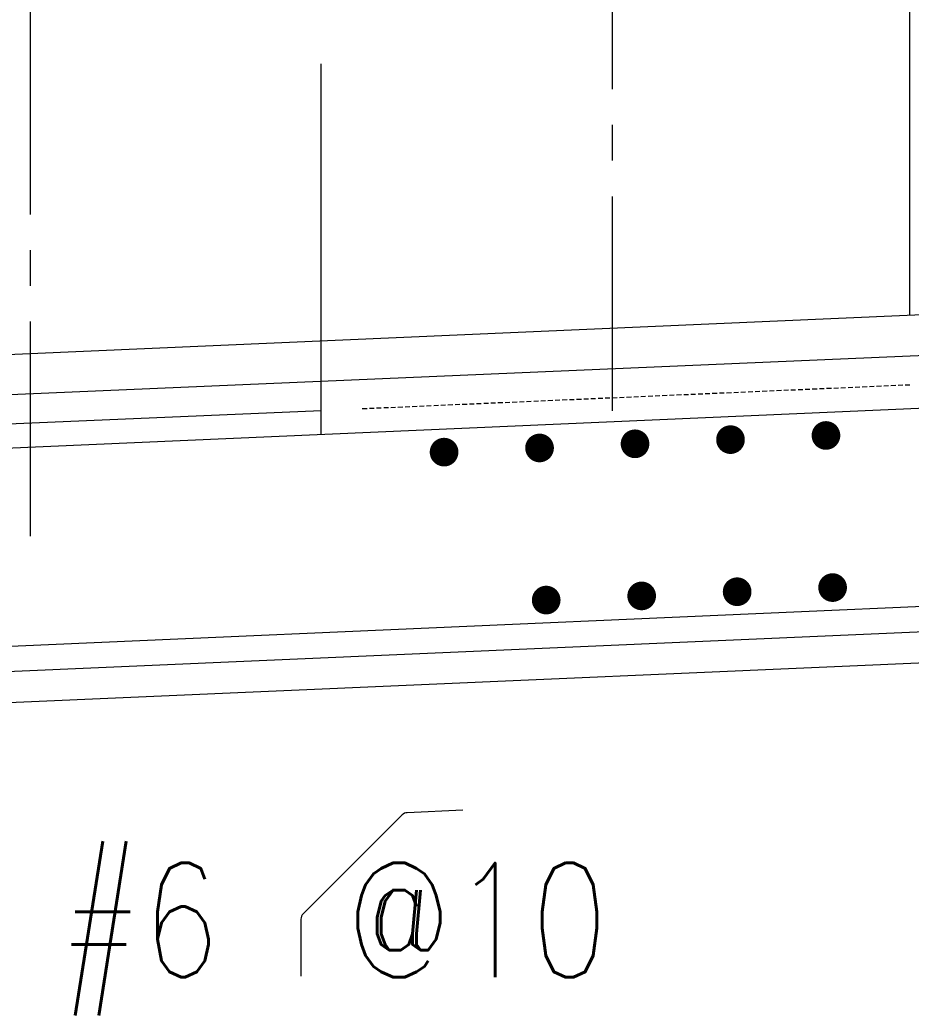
# Model space of a CAD drawing. Header units: inches. Extents: x -9715 to 32893, y -15613 to -1138.
# Tile 139 of 256: x 7341 to 7388, y -5522 to -5470. Entities that reach past the tile are written whole.
import ezdxf

# ---------------------------------------------------------------- set-up
doc = ezdxf.new("R2010")
doc.units = ezdxf.units.IN
doc.header["$MEASUREMENT"] = 0
doc.linetypes.add('CENTER2', pattern=[1.125, 0.75, -0.125, 0.125, -0.125])
doc.linetypes.add('HIDDEN', pattern=[0.375, 0.25, -0.125])
doc.layers.get('DEFPOINTS').update_dxf_attribs({"color": 11})
for name, color, linetype in [('S-ANNO-DIMS', 2, 'Continuous'), ('S-ANNO-TEXT', 2, 'Continuous'), ('S-GRID', 30, 'CENTER2'), ('S1', 2, 'Continuous'), ('S3', 4, 'Continuous')]:
    doc.layers.add(name, color=color, linetype=linetype)
doc.styles.add('125', font='romans.shx', dxfattribs={"width": 0.8, "height": 2})
doc.styles.add('DIM', font='ROMANS.shx', dxfattribs={"width": 0.8})
doc.dimstyles.new('DIM-16', dxfattribs={"dimscale": 0, "dimtxt": 6, "dimasz": 6, "dimexe": 3, "dimexo": 3, "dimgap": 3, "dimtad": 1, "dimdec": 1, "dimzin": 3, "dimdsep": 46, "dimlunit": 4, "dimtxsty": 'DIM', "dimcen": 0, "dimdle": 0.0625, "dimclrd": 256, "dimclre": 256, "dimclrt": 2, "dimazin": 0, "dimtfac": 1, "dimtdec": 1, "dimtmove": 1, "dimatfit": 0, "dimfxl": 0.0625, "dimfrac": 2, "dimtolj": 1, "dimtzin": 0, "dimarcsym": 0})

# ---------------------------------------------------------------- blocks, each defined once
blk = doc.blocks.new('*D152')
at = {"layer": 'DEFPOINTS', "color": 0}
for p in [(7884.752, -5283.103), (7884.752, -5423.583), (7284.923, -5500.976)]:
    blk.add_point(p, dxfattribs=at)
at = {"layer": 'S-ANNO-DIMS', "lineweight": -2}
for p, q in [((7284.923, -5497.976), (7284.923, -5280.103)), ((7884.752, -5420.583), (7884.752, -5280.103)), ((7290.923, -5283.103), (7878.752, -5283.103))]:
    blk.add_line(p, q, dxfattribs=at)
at = {"layer": 'S-ANNO-DIMS'}
for points in [[(7290.923, -5282.103), (7290.923, -5284.103), (7284.923, -5283.103)], [(7878.752, -5282.103), (7878.752, -5284.103), (7884.752, -5283.103)]]:
    blk.add_solid(points, dxfattribs=at)
at = {"layer": 'S-ANNO-DIMS', "color": 2, "insert": (7584.838, -5276.532), "char_height": 6, "attachment_point": 5, "style": 'DIM'}
blk.add_mtext('\\A1;50\'-0"', dxfattribs=at)

msp = doc.modelspace()

# ---------------------------------------------------------------- linework, layer by layer
at = {"layer": 'S-ANNO-DIMS'}
for p, q in [((7387.96401, -5485.9002), (7387.96401, -5389.76659)), ((7357.08756, -5492.15326), (7357.08756, -5472.6999))]:
    msp.add_line(p, q, dxfattribs=at)
at = {"layer": 'S-ANNO-TEXT'}
msp.add_lwpolyline([(7364.51956, -5511.85714), (7361.59821, -5511.98469, 0.18759656), (7361.33221, -5512.10174), (7356.1455, -5517.28845, 0.19891237), (7356.02808, -5517.57193), (7356.02808, -5520.55998)], format="xyb", dxfattribs=at)
at = {"layer": 'S-GRID', "linetype": 'CENTER2', "ltscale": 15}
for p, q in [((7372.36973, -5490.90356), (7372.36973, -5406.37016)), ((7341.84115, -5497.47499), (7341.84115, -5434.54088))]:
    msp.add_line(p, q, dxfattribs=at)
at = {"layer": 'S1', "color": 3}
for points in [[(7452.99662, -5483.06082), (7299.02171, -5489.78351)], [(7453.79238, -5501.28658), (7290.93715, -5508.397)]]:
    msp.add_lwpolyline(points, dxfattribs=at)
at = {"layer": 'S3', "color": 4}
msp.add_line((7453.21037, -5487.95644), (7317.24697, -5493.89273), dxfattribs=at)
at = {"layer": 'S3', "color": 4, "linetype": 'HIDDEN'}
msp.add_line((7387.96401, -5489.55112), (7359.20162, -5490.80691), dxfattribs=at)
at = {"layer": 'S3', "color": 4}
for points in [[(7453.09148, -5485.23338), (7326.52047, -5490.67241)], [(7453.66315, -5498.32686), (7317.24697, -5504.30292)]]:
    msp.add_lwpolyline(points, dxfattribs=at)
for points in [[(7357.08756, -5490.89921), (7327.11971, -5492.18245, -0.21027739), (7325.61483, -5491.59724), (7325.3884, -5491.37081, 0.21027739), (7323.88353, -5490.7856), (7275.55129, -5492.92101)], [(7276.10054, -5500.29783), (7276.32186, -5505.36704, 0.41421356), (7278.41195, -5507.28225), (7453.72099, -5499.65153, 0.41425264)]]:
    msp.add_lwpolyline(points, format="xyb", dxfattribs=at)
at = {"layer": 'S3', "const_width": 0.75171}
for points in [[(7378.17683, -5492.41595, 1), (7378.92854, -5492.41595, 1)], [(7383.18345, -5492.19736, 1), (7383.93516, -5492.19736, 1)], [(7363.15695, -5493.07173, 1), (7363.90866, -5493.07173, 1)], [(7368.16358, -5492.85314, 1), (7368.91529, -5492.85314, 1)], [(7373.1702, -5492.63455, 1), (7373.92191, -5492.63455, 1)], [(7383.53184, -5500.17667, 1), (7384.28355, -5500.17667, 1)], [(7368.51196, -5500.83245, 1), (7369.26367, -5500.83245, 1)], [(7373.51859, -5500.61385, 1), (7374.2703, -5500.61385, 1)], [(7378.52521, -5500.39526, 1), (7379.27692, -5500.39526, 1)]]:
    msp.add_lwpolyline(points, format="xyb", close=True, dxfattribs=at)

# ---------------------------------------------------------------- texts
at = {"layer": 'S-ANNO-TEXT', "style": '125', "width": 0.8}
msp.add_text('#6  @10', height=6, dxfattribs=at).set_placement((7343.36873, -5520.62078))

# ---------------------------------------------------------------- dimensions: what is measured, and where the dimension line sits
at = {"layer": 'S-ANNO-DIMS'}
dim = msp.add_linear_dim(base=(7884.75185, -5283.10294), p1=(7284.92347, -5500.97578), p2=(7884.75185, -5423.58328), dimstyle='DIM-16', override={"dimscale": 1}, dxfattribs=at)
dim.commit()
dim.dimension.update_dxf_attribs({"geometry": '*D152', "text_midpoint": (7584.83766, -5276.53152)})

doc.saveas('drawing.dxf')
